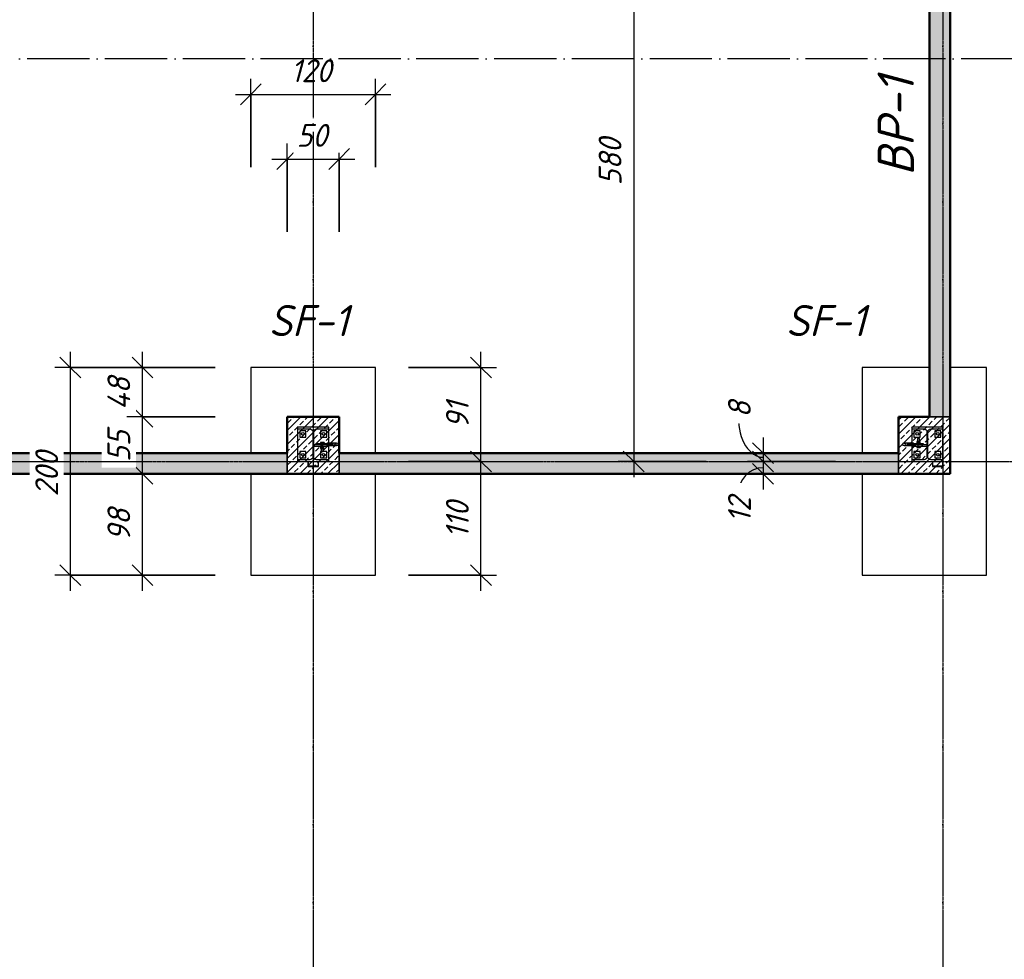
# Model space of a CAD drawing. Header units: millimetres. Extents: x -31438 to 37438, y -24900 to 14894.
# Tile 12 of 16: x 20334 to 29824, y -12760 to -3708. Entities that reach past the tile are written whole.
import ezdxf

# ---------------------------------------------------------------- set-up
doc = ezdxf.new("R2010")
doc.units = ezdxf.units.MM
doc.linetypes.add('ACAD_ISO04W100', pattern=[30, 24, -3, 0, -3])
doc.linetypes.add('Linia osi', pattern=[14, 6, -3, 2, -3])
for name, color, linetype, lineweight in [('A-ANNO-DIMS', 211, 'Continuous', 20), ('A-ANNO-DIMS-100', 211, 'Continuous', 20), ('A-WALL', 113, 'Continuous', 25), ('A-WALL-PATT', 111, 'Continuous', 50), ('G-ANNO-TEXT', 231, 'Continuous', 20), ('S-FNDN', 32, 'Continuous', 25), ('S-FNDN-IDEN', 2, 'Continuous', 25), ('S-GRID', 1, 'Continuous', 20)]:
    doc.layers.add(name, color=color, linetype=linetype, lineweight=lineweight)
for name, color, linetype in [('AS_Belki', 142, 'Continuous'), ('AS_Blachy', 30, 'Continuous'), ('AS_Siatki', 72, 'Continuous'), ('AS_Sruby', 9, 'Continuous')]:
    doc.layers.add(name, color=color, linetype=linetype)
doc.styles.add('GOST Common_I', font='GOST_Common Italic.ttf', dxfattribs={"height": 220})
doc.styles.add('GOST Common_I_1', font='GOST_Common Italic.ttf', dxfattribs={"height": 350})
doc.styles.add('GOST Common_I_2', font='GOST_Common Italic.ttf', dxfattribs={"height": 300})
doc.dimstyles.new('Zasieczka', dxfattribs={"dimscale": 304.8, "dimtxt": 221.257299, "dimasz": 0.656168, "dimexe": 0.492126, "dimexo": 0.0625, "dimgap": 0.164042, "dimtad": 1, "dimdec": 0, "dimlfac": 0.1, "dimzin": 0, "dimdsep": 46, "dimtxsty": 'GOST Common_I', "dimblk1": 'OBLIQUE', "dimblk2": 'OBLIQUE', "dimsah": 1, "dimcen": 0.09, "dimdle": 0.492126, "dimadec": 1, "dimazin": 0, "dimtfac": 1, "dimtdec": 4, "dimtix": 1, "dimtmove": 0, "dimatfit": 3, "dimfxl": 2.296588, "dimfxlon": 1, "dimtvp": 1, "dimtfill": 1, "dimtolj": 1, "dimtzin": 0, "dimlwd": 25, "dimlwe": 25, "dimarcsym": 2})
doc.dimstyles.new('Zasieczka_1', dxfattribs={"dimscale": 304.8, "dimtxt": 221.257299, "dimasz": 0.656168, "dimexe": 0.492126, "dimexo": 0.0625, "dimgap": 0.164042, "dimtad": 1, "dimdec": 0, "dimlfac": 0.1, "dimzin": 0, "dimdsep": 46, "dimtxsty": 'GOST Common_I', "dimblk1": 'OBLIQUE', "dimblk2": 'OBLIQUE', "dimsah": 1, "dimcen": 0.09, "dimdle": 0.492126, "dimadec": 1, "dimazin": 0, "dimtfac": 1, "dimtdec": 4, "dimtix": 1, "dimtmove": 1, "dimatfit": 3, "dimfxl": 2.296588, "dimfxlon": 1, "dimtvp": 1, "dimtfill": 1, "dimtolj": 1, "dimtzin": 0, "dimlwd": 25, "dimlwe": 25, "dimarcsym": 2})
pattern_1 = [(45, (0, 0), (-67.35192, 67.35192), []), (45, (67.35, 0), (-67.35192, 67.35192), [47.625, -23.812])]

# ---------------------------------------------------------------- blocks, each defined once
blk = doc.blocks.new('DIMBLOCK63-Fundamenty')
at = {"layer": 'A-ANNO-DIMS-100', "lineweight": 35, "transparency": 16777216}
for p, q in [((21516.9, -8083.9), (21416.9, -7983.9)), ((21516.9, -8083.9), (21616.9, -8183.9)), ((21516.9, -9058.9), (21416.9, -8958.9)), ((21516.9, -9058.9), (21616.9, -9158.9))]:
    blk.add_line(p, q, dxfattribs=at)
at = {"layer": 'A-ANNO-DIMS-100', "lineweight": 25, "transparency": 16777216}
for p, q in [((22216.9, -8083.9), (21366.9, -8083.9)), ((21516.9, -9208.9), (21516.9, -8083.9)), ((21516.9, -8083.9), (22216.9, -8083.9)), ((22216.9, -9058.9), (21366.9, -9058.9)), ((21516.9, -9058.9), (22216.9, -9058.9))]:
    blk.add_line(p, q, dxfattribs=at)
at = {"layer": 'A-ANNO-DIMS-100', "color": 0, "lineweight": 25, "transparency": 16777216, "insert": (21179.4, -8732.6), "char_height": 220, "width": 387.013, "attachment_point": 1, "rotation": 90, "line_spacing_factor": 1.022761, "style": 'GOST Common_I', "bg_fill": 3, "box_fill_scale": 1.25, "bg_fill_color": 256, "bg_fill_true_color": 13158600, "bg_fill_transparency": 0}
blk.add_mtext('98', dxfattribs=at)
blk = doc.blocks.new('_Oblique')
at = {"color": 0, "linetype": 'ByBlock', "lineweight": -2}
blk.add_line((-0.5, -0.5), (0.5, 0.5), dxfattribs=at)
blk = doc.blocks.new('DIMBLOCK64-Fundamenty')
at = {"layer": 'A-ANNO-DIMS-100', "lineweight": 35, "transparency": 16777216}
for p, q in [((21516.9, -7533.9), (21416.9, -7433.9)), ((21516.9, -7533.9), (21616.9, -7633.9)), ((21516.9, -8083.9), (21416.9, -7983.9)), ((21516.9, -8083.9), (21616.9, -8183.9))]:
    blk.add_line(p, q, dxfattribs=at)
at = {"layer": 'A-ANNO-DIMS-100', "lineweight": 25, "transparency": 16777216}
for p, q in [((22216.9, -7533.9), (21366.9, -7533.9)), ((21516.9, -8083.9), (21516.9, -7533.9)), ((21516.9, -7533.9), (22216.9, -7533.9)), ((22216.9, -8083.9), (21366.9, -8083.9)), ((21516.9, -8083.9), (22216.9, -8083.9))]:
    blk.add_line(p, q, dxfattribs=at)
at = {"layer": 'A-ANNO-DIMS-100', "color": 0, "lineweight": 25, "transparency": 16777216, "insert": (21179.4, -7970.1), "char_height": 220, "width": 387.013, "attachment_point": 1, "rotation": 90, "line_spacing_factor": 1.022761, "style": 'GOST Common_I', "bg_fill": 3, "box_fill_scale": 1.25, "bg_fill_color": 256, "bg_fill_true_color": 13158600, "bg_fill_transparency": 0}
blk.add_mtext('55', dxfattribs=at)
blk = doc.blocks.new('DIMBLOCK65-Fundamenty')
at = {"layer": 'A-ANNO-DIMS-100', "lineweight": 25, "transparency": 16777216}
for p, q in [((21516.9, -7533.9), (21516.9, -6908.9)), ((22216.9, -7058.9), (21366.9, -7058.9)), ((21516.9, -7058.9), (22216.9, -7058.9)), ((22216.9, -7533.9), (21366.9, -7533.9)), ((21516.9, -7533.9), (22216.9, -7533.9))]:
    blk.add_line(p, q, dxfattribs=at)
at = {"layer": 'A-ANNO-DIMS-100', "lineweight": 35, "transparency": 16777216}
for p, q in [((21516.9, -7058.9), (21416.9, -6958.9)), ((21516.9, -7058.9), (21616.9, -7158.9)), ((21516.9, -7533.9), (21416.9, -7433.9)), ((21516.9, -7533.9), (21616.9, -7633.9))]:
    blk.add_line(p, q, dxfattribs=at)
at = {"layer": 'A-ANNO-DIMS-100', "color": 0, "lineweight": 25, "transparency": 16777216, "insert": (21179.4, -7468.9), "char_height": 220, "width": 414.014, "attachment_point": 1, "rotation": 90, "line_spacing_factor": 1.022761, "style": 'GOST Common_I', "bg_fill": 3, "box_fill_scale": 1.25, "bg_fill_color": 256, "bg_fill_true_color": 13158600, "bg_fill_transparency": 0}
blk.add_mtext('48', dxfattribs=at)
blk = doc.blocks.new('DIMBLOCK66-Fundamenty')
at = {"layer": 'A-ANNO-DIMS-100', "lineweight": 25, "transparency": 16777216}
for p, q in [((20821.7, -6908.9), (20821.7, -9208.9)), ((21521.7, -7058.9), (20671.7, -7058.9)), ((20821.7, -7058.9), (21521.7, -7058.9)), ((21521.7, -9058.9), (20671.7, -9058.9)), ((20821.7, -9058.9), (21521.7, -9058.9))]:
    blk.add_line(p, q, dxfattribs=at)
at = {"layer": 'A-ANNO-DIMS-100', "lineweight": 35, "transparency": 16777216}
for p, q in [((20821.7, -7058.9), (20721.7, -6958.9)), ((20821.7, -7058.9), (20921.7, -7158.9)), ((20821.7, -9058.9), (20721.7, -8958.9)), ((20821.7, -9058.9), (20921.7, -9158.9))]:
    blk.add_line(p, q, dxfattribs=at)
at = {"layer": 'A-ANNO-DIMS-100', "color": 0, "lineweight": 25, "transparency": 16777216, "insert": (20484.2, -8300.8), "char_height": 220, "width": 580.519, "attachment_point": 1, "rotation": 90, "line_spacing_factor": 1.022761, "style": 'GOST Common_I', "bg_fill": 3, "box_fill_scale": 1.25, "bg_fill_color": 256, "bg_fill_true_color": 13158600, "bg_fill_transparency": 0}
blk.add_mtext('200', dxfattribs=at)
blk = doc.blocks.new('DIMBLOCK77-Fundamenty')
at = {"layer": 'A-ANNO-DIMS-100', "lineweight": 35, "transparency": 16777216}
for p, q in [((26251.7, -2163.9), (26151.7, -2063.9)), ((26251.7, -2163.9), (26351.7, -2263.9)), ((26251.7, -7963.9), (26151.7, -7863.9)), ((26251.7, -7963.9), (26351.7, -8063.9))]:
    blk.add_line(p, q, dxfattribs=at)
at = {"layer": 'A-ANNO-DIMS-100', "lineweight": 25, "transparency": 16777216}
for p, q in [((26951.7, -2163.9), (26101.7, -2163.9)), ((26251.7, -2163.9), (26251.7, -8113.9)), ((26251.7, -2163.9), (26951.7, -2163.9)), ((26951.7, -7963.9), (26101.7, -7963.9)), ((26251.7, -7963.9), (26951.7, -7963.9))]:
    blk.add_line(p, q, dxfattribs=at)
at = {"layer": 'A-ANNO-DIMS-100', "color": 0, "lineweight": 25, "transparency": 16777216, "insert": (25914.2, -5305.8), "char_height": 220, "width": 580.519, "attachment_point": 1, "rotation": 90, "line_spacing_factor": 1.022761, "style": 'GOST Common_I', "bg_fill": 3, "box_fill_scale": 1.25, "bg_fill_color": 256, "bg_fill_true_color": 13158600, "bg_fill_transparency": 0}
blk.add_mtext('580', dxfattribs=at)
blk = doc.blocks.new('DIMBLOCK89-Fundamenty')
at = {"layer": 'A-ANNO-DIMS-100', "lineweight": 25, "transparency": 16777216}
for p, q in [((27498.2, -7733.9), (27498.2, -7963.9)), ((28198.2, -7883.9), (27348.2, -7883.9)), ((28198.2, -7963.9), (27348.2, -7963.9)), ((27498.2, -7883.9), (28198.2, -7883.9)), ((27498.2, -7963.9), (28198.2, -7963.9))]:
    blk.add_line(p, q, dxfattribs=at)
at = {"layer": 'A-ANNO-DIMS-100', "lineweight": 35, "transparency": 16777216}
for p, q in [((27498.2, -7883.9), (27398.2, -7783.9)), ((27498.2, -7963.9), (27398.2, -7863.9)), ((27498.2, -7883.9), (27598.2, -7983.9)), ((27498.2, -7963.9), (27598.2, -8063.9))]:
    blk.add_line(p, q, dxfattribs=at)
at = {"layer": 'A-ANNO-DIMS-100', "lineweight": 25, "transparency": 16777216}
blk.add_ellipse((27498.2, -7543), major_axis=(0, 380.9), ratio=0.623613, start_param=1.570796, end_param=3.141593, dxfattribs=at)
at = {"layer": 'A-ANNO-DIMS-100', "color": 0, "lineweight": 25, "transparency": 16777216, "insert": (27160.7, -7543), "char_height": 220, "width": 193.506, "attachment_point": 1, "rotation": 90, "line_spacing_factor": 1.022761, "style": 'GOST Common_I', "bg_fill": 3, "box_fill_scale": 1.25, "bg_fill_color": 256, "bg_fill_true_color": 13158600, "bg_fill_transparency": 0}
blk.add_mtext('\\fGOST Common|b0|i1|c238|p34|;8', dxfattribs=at)
blk = doc.blocks.new('DIMBLOCK90-Fundamenty')
at = {"layer": 'A-ANNO-DIMS-100', "lineweight": 35, "transparency": 16777216}
for p, q in [((27498.2, -7963.9), (27398.2, -7863.9)), ((27498.2, -7963.9), (27598.2, -8063.9)), ((27498.2, -8083.9), (27398.2, -7983.9)), ((27498.2, -8083.9), (27598.2, -8183.9))]:
    blk.add_line(p, q, dxfattribs=at)
at = {"layer": 'A-ANNO-DIMS-100', "lineweight": 25, "transparency": 16777216}
for p, q in [((28198.2, -7963.9), (27348.2, -7963.9)), ((27498.2, -7963.9), (27498.2, -8233.9)), ((27498.2, -7963.9), (28198.2, -7963.9)), ((28198.2, -8083.9), (27348.2, -8083.9)), ((27498.2, -8083.9), (28198.2, -8083.9))]:
    blk.add_line(p, q, dxfattribs=at)
blk.add_ellipse((27498.2, -8281.1), major_axis=(0, 257.2), ratio=0.923535, start_param=0, end_param=1.570796, dxfattribs=at)
at = {"layer": 'A-ANNO-DIMS-100', "color": 0, "lineweight": 25, "transparency": 16777216, "insert": (27160.7, -8554.8), "char_height": 220, "width": 328.511, "attachment_point": 1, "rotation": 90, "line_spacing_factor": 1.022761, "style": 'GOST Common_I', "bg_fill": 3, "box_fill_scale": 1.25, "bg_fill_color": 256, "bg_fill_true_color": 13158600, "bg_fill_transparency": 0}
blk.add_mtext('12', dxfattribs=at)
blk = doc.blocks.new('DIMBLOCK104-Fundamenty')
at = {"layer": 'A-ANNO-DIMS-100', "lineweight": 35, "transparency": 16777216}
for p, q in [((24779.7, -7963.9), (24679.7, -7863.9)), ((24779.7, -7963.9), (24879.7, -8063.9)), ((24779.7, -9058.9), (24679.7, -8958.9)), ((24779.7, -9058.9), (24879.7, -9158.9))]:
    blk.add_line(p, q, dxfattribs=at)
at = {"layer": 'A-ANNO-DIMS-100', "lineweight": 25, "transparency": 16777216}
for p, q in [((24079.7, -7963.9), (24929.7, -7963.9)), ((24779.7, -7963.9), (24079.7, -7963.9)), ((24779.7, -9208.9), (24779.7, -7963.9)), ((24079.7, -9058.9), (24929.7, -9058.9)), ((24779.7, -9058.9), (24079.7, -9058.9))]:
    blk.add_line(p, q, dxfattribs=at)
at = {"layer": 'A-ANNO-DIMS-100', "color": 0, "lineweight": 25, "transparency": 16777216, "insert": (24442.2, -8704.5), "char_height": 220, "width": 463.515, "attachment_point": 1, "rotation": 90, "line_spacing_factor": 1.022761, "style": 'GOST Common_I', "bg_fill": 3, "box_fill_scale": 1.25, "bg_fill_color": 256, "bg_fill_true_color": 13158600, "bg_fill_transparency": 0}
blk.add_mtext('110', dxfattribs=at)
blk = doc.blocks.new('DIMBLOCK105-Fundamenty')
at = {"layer": 'A-ANNO-DIMS-100', "lineweight": 25, "transparency": 16777216}
for p, q in [((24779.7, -7963.9), (24779.7, -6908.9)), ((24079.7, -7058.9), (24929.7, -7058.9)), ((24779.7, -7058.9), (24079.7, -7058.9)), ((24079.7, -7963.9), (24929.7, -7963.9)), ((24779.7, -7963.9), (24079.7, -7963.9))]:
    blk.add_line(p, q, dxfattribs=at)
at = {"layer": 'A-ANNO-DIMS-100', "lineweight": 35, "transparency": 16777216}
for p, q in [((24779.7, -7058.9), (24679.7, -6958.9)), ((24779.7, -7058.9), (24879.7, -7158.9)), ((24779.7, -7963.9), (24679.7, -7863.9)), ((24779.7, -7963.9), (24879.7, -8063.9))]:
    blk.add_line(p, q, dxfattribs=at)
at = {"layer": 'A-ANNO-DIMS-100', "color": 0, "lineweight": 25, "transparency": 16777216, "insert": (24442.2, -7648.3), "char_height": 220, "width": 328.511, "attachment_point": 1, "rotation": 90, "line_spacing_factor": 1.022761, "style": 'GOST Common_I', "bg_fill": 3, "box_fill_scale": 1.25, "bg_fill_color": 256, "bg_fill_true_color": 13158600, "bg_fill_transparency": 0}
blk.add_mtext('91', dxfattribs=at)
blk = doc.blocks.new('DIMBLOCK113-Fundamenty')
at = {"layer": 'A-ANNO-DIMS-100', "lineweight": 25, "transparency": 16777216}
for p, q in [((22562.6, -5127.6), (22562.6, -4277.6)), ((23762.6, -5127.6), (23762.6, -4277.6)), ((22412.6, -4427.6), (23912.6, -4427.6)), ((22562.6, -4427.6), (22562.6, -5127.6)), ((23762.6, -4427.6), (23762.6, -5127.6))]:
    blk.add_line(p, q, dxfattribs=at)
at = {"layer": 'A-ANNO-DIMS-100', "lineweight": 35, "transparency": 16777216}
for p, q in [((22562.6, -4427.6), (22662.6, -4327.6)), ((23762.6, -4427.6), (23862.6, -4327.6)), ((22562.6, -4427.6), (22462.6, -4527.6)), ((23762.6, -4427.6), (23662.6, -4527.6))]:
    blk.add_line(p, q, dxfattribs=at)
at = {"layer": 'A-ANNO-DIMS-100', "color": 0, "lineweight": 25, "transparency": 16777216, "insert": (22945.1, -4090.1), "char_height": 220, "width": 522.017, "attachment_point": 1, "line_spacing_factor": 1.022761, "style": 'GOST Common_I', "bg_fill": 3, "box_fill_scale": 1.25, "bg_fill_color": 256, "bg_fill_true_color": 13158600, "bg_fill_transparency": 0}
blk.add_mtext('120', dxfattribs=at)
blk = doc.blocks.new('DIMBLOCK114-Fundamenty')
at = {"layer": 'A-ANNO-DIMS-100', "lineweight": 25, "transparency": 16777216}
for p, q in [((22912.6, -5750.3), (22912.6, -4900.3)), ((23412.6, -5750.3), (23412.6, -4900.3)), ((22762.6, -5050.3), (23562.6, -5050.3)), ((22912.6, -5050.3), (22912.6, -5750.3)), ((23412.6, -5050.3), (23412.6, -5750.3))]:
    blk.add_line(p, q, dxfattribs=at)
at = {"layer": 'A-ANNO-DIMS-100', "lineweight": 35, "transparency": 16777216}
for p, q in [((22912.6, -5050.3), (23012.6, -4950.3)), ((23412.6, -5050.3), (23512.6, -4950.3)), ((22912.6, -5050.3), (22812.6, -5150.3)), ((23412.6, -5050.3), (23312.6, -5150.3))]:
    blk.add_line(p, q, dxfattribs=at)
at = {"layer": 'A-ANNO-DIMS-100', "color": 0, "lineweight": 25, "transparency": 16777216, "insert": (23001.4, -4712.8), "char_height": 220, "width": 387.013, "attachment_point": 1, "line_spacing_factor": 1.022761, "style": 'GOST Common_I', "bg_fill": 3, "box_fill_scale": 1.25, "bg_fill_color": 256, "bg_fill_true_color": 13158600, "bg_fill_transparency": 0}
blk.add_mtext('50', dxfattribs=at)
blk = doc.blocks.new('A$Cf25111cd')
at = {"layer": 'AS_Belki', "linetype": 'Continuous', "ltscale": 0.25}
for p, q in [((-181.69, -4.676), (-184.69, -4.676)), ((-184.69, -4.676), (-184.69, -4.841)), ((-181.69, -4.841), (-181.69, -4.676)), ((-122.49, -4.676), (-125.49, -4.676)), ((-125.49, -4.676), (-125.49, -4.841)), ((-122.49, -4.841), (-122.49, -4.676)), ((-184.69, -4.841), (-183.508, -4.841)), ((-183.238, -5.111), (-183.238, -7.541)), ((-183.143, -7.541), (-183.143, -5.111)), ((-182.873, -4.841), (-181.69, -4.841)), ((-125.49, -4.841), (-124.308, -4.841)), ((-124.038, -5.111), (-124.038, -7.541)), ((-123.943, -7.541), (-123.943, -5.111)), ((-123.673, -4.841), (-122.49, -4.841)), ((-180.948, -6.226), (-181.844, -6.226)), ((-181.844, -6.426), (-180.948, -6.426)), ((-181.119, -6.326), (-181.069, -6.255)), ((-181.069, -6.397), (-181.119, -6.326)), ((-181.069, -6.255), (-180.948, -6.226)), ((-180.948, -6.426), (-181.069, -6.397)), ((-180.827, -6.255), (-180.948, -6.226)), ((-180.948, -6.426), (-180.827, -6.397)), ((-180.777, -6.326), (-180.827, -6.255)), ((-180.827, -6.397), (-180.777, -6.326)), ((-126.354, -6.255), (-126.404, -6.326)), ((-126.404, -6.326), (-126.354, -6.397)), ((-126.233, -6.226), (-126.354, -6.255)), ((-126.354, -6.397), (-126.233, -6.426)), ((-126.233, -6.226), (-126.112, -6.255)), ((-125.337, -6.226), (-126.233, -6.226)), ((-126.112, -6.397), (-126.233, -6.426)), ((-126.233, -6.426), (-125.337, -6.426)), ((-126.112, -6.255), (-126.062, -6.326)), ((-126.062, -6.326), (-126.112, -6.397)), ((-183.508, -7.811), (-184.69, -7.811)), ((-184.69, -7.811), (-184.69, -7.976)), ((-184.69, -7.976), (-181.69, -7.976)), ((-183.69, -7.976), (-183.69, -8.476)), ((-183.69, -8.476), (-182.69, -8.476)), ((-183.66, -8.446), (-183.66, -7.976)), ((-182.72, -8.446), (-183.66, -8.446)), ((-181.69, -7.811), (-182.873, -7.811)), ((-182.72, -7.976), (-182.72, -8.446)), ((-182.69, -8.476), (-182.69, -7.976)), ((-181.69, -7.976), (-181.69, -7.811)), ((-124.308, -7.811), (-125.49, -7.811)), ((-125.49, -7.811), (-125.49, -7.976)), ((-125.49, -7.976), (-122.49, -7.976)), ((-122.49, -7.811), (-123.673, -7.811)), ((-123.49, -7.976), (-123.49, -8.476)), ((-123.49, -8.476), (-122.49, -8.476)), ((-123.46, -8.446), (-123.46, -7.976)), ((-122.52, -8.446), (-123.46, -8.446)), ((-122.52, -7.976), (-122.52, -8.446)), ((-122.49, -7.976), (-122.49, -7.811)), ((-122.49, -8.476), (-122.49, -7.976))]:
    blk.add_line(p, q, dxfattribs=at)
at = {"layer": 'AS_Belki', "linetype": 'Continuous', "ltscale": 0.25, "extrusion": (0, 0, -1)}
for centre, start, end in [((183.508, -5.111), 90, 180), ((182.873, -5.111), 0, 90), ((124.308, -5.111), 90, 180), ((123.673, -5.111), 0, 90), ((183.508, -7.541), 180, 270), ((124.308, -7.541), 180, 270)]:
    blk.add_arc(centre, 0.27, start, end, dxfattribs=at)
at = {"layer": 'AS_Belki', "linetype": 'Continuous', "ltscale": 0.25, "extrusion": (0.811699, -2.25973e-12, 0.584076)}
for start, end in [(0, 51.39505), (128.60509, 180)]:
    blk.add_arc((-6.326, 106.211, -147.603), 0.1, start, end, dxfattribs=at)
at = {"layer": 'AS_Belki', "linetype": 'Continuous', "ltscale": 0.25, "extrusion": (-0.811699, 4.31611e-13, 0.584076)}
for start, end in [(128.60486, 180), (360, 51.39489)]:
    blk.add_arc((6.326, -73.206, 101.736), 0.1, start, end, dxfattribs=at)
at = {"layer": 'AS_Belki', "linetype": 'Continuous', "ltscale": 0.25, "extrusion": (4.21062e-15, -4.21062e-15, -1)}
for centre in [(182.873, -7.541), (123.673, -7.541)]:
    blk.add_arc(centre, 0.27, 270, 0, dxfattribs=at)
at = {"layer": 'AS_Blachy', "linetype": 'Continuous', "ltscale": 0.25}
for p, q in [((-184.69, -4.841), (-184.69, -7.811)), ((-183.89, -5.026), (-184.49, -5.026)), ((-184.49, -5.026), (-184.49, -5.626)), ((-184.49, -5.626), (-183.89, -5.626)), ((-183.89, -5.626), (-183.89, -5.026)), ((-181.89, -5.026), (-182.49, -5.026)), ((-182.49, -5.026), (-182.49, -5.626)), ((-182.49, -5.626), (-181.89, -5.626)), ((-181.89, -5.626), (-181.89, -5.026)), ((-181.69, -6.226), (-181.69, -4.841)), ((-125.49, -4.841), (-125.49, -6.226)), ((-124.69, -5.026), (-125.29, -5.026)), ((-125.29, -5.026), (-125.29, -5.626)), ((-125.29, -5.626), (-124.69, -5.626)), ((-124.69, -5.626), (-124.69, -5.026)), ((-122.69, -5.026), (-123.29, -5.026)), ((-123.29, -5.026), (-123.29, -5.626)), ((-123.29, -5.626), (-122.69, -5.626)), ((-122.69, -5.626), (-122.69, -5.026)), ((-122.49, -7.811), (-122.49, -4.841)), ((-182.299, -6.386), (-183.143, -6.386)), ((-183.143, -6.506), (-182.314, -6.506)), ((-182.779, -6.266), (-182.802, -6.266)), ((-182.802, -6.266), (-182.802, -6.386)), ((-181.547, -6.266), (-182.779, -6.266)), ((-182.779, -6.266), (-182.779, -6.386)), ((-182.314, -6.506), (-182.299, -6.506)), ((-182.211, -6.386), (-182.299, -6.386)), ((-182.299, -6.386), (-182.299, -6.506)), ((-182.299, -6.506), (-181.715, -6.506)), ((-181.547, -6.386), (-182.211, -6.386)), ((-181.715, -6.506), (-181.715, -6.426)), ((-181.69, -7.811), (-181.69, -6.426)), ((-181.323, -6.266), (-181.547, -6.266)), ((-181.547, -6.386), (-181.547, -6.266)), ((-181.323, -6.386), (-181.547, -6.386)), ((-181.259, -6.266), (-181.323, -6.266)), ((-181.323, -6.266), (-181.323, -6.386)), ((-181.259, -6.386), (-181.323, -6.386)), ((-181.259, -6.386), (-181.259, -6.266)), ((-125.858, -6.266), (-125.922, -6.266)), ((-125.922, -6.266), (-125.922, -6.386)), ((-125.858, -6.386), (-125.922, -6.386)), ((-125.634, -6.266), (-125.858, -6.266)), ((-125.858, -6.386), (-125.858, -6.266)), ((-125.634, -6.386), (-125.858, -6.386)), ((-124.402, -6.266), (-125.634, -6.266)), ((-125.634, -6.266), (-125.634, -6.386)), ((-124.97, -6.386), (-125.634, -6.386)), ((-125.49, -6.426), (-125.49, -7.811)), ((-125.466, -6.426), (-125.466, -6.506)), ((-125.466, -6.506), (-124.882, -6.506)), ((-124.882, -6.386), (-124.97, -6.386)), ((-124.038, -6.386), (-124.882, -6.386)), ((-124.882, -6.506), (-124.882, -6.386)), ((-124.882, -6.506), (-124.038, -6.506)), ((-124.379, -6.266), (-124.402, -6.266)), ((-124.402, -6.386), (-124.402, -6.266)), ((-124.379, -6.386), (-124.379, -6.266)), ((-183.89, -7.026), (-184.49, -7.026)), ((-184.49, -7.026), (-184.49, -7.626)), ((-183.89, -7.626), (-183.89, -7.026)), ((-181.89, -7.026), (-182.49, -7.026)), ((-182.49, -7.026), (-182.49, -7.626)), ((-181.89, -7.626), (-181.89, -7.026)), ((-124.69, -7.026), (-125.29, -7.026)), ((-125.29, -7.026), (-125.29, -7.626)), ((-124.69, -7.626), (-124.69, -7.026)), ((-122.69, -7.026), (-123.29, -7.026)), ((-123.29, -7.026), (-123.29, -7.626)), ((-122.69, -7.626), (-122.69, -7.026)), ((-184.49, -7.626), (-183.89, -7.626)), ((-182.49, -7.626), (-181.89, -7.626)), ((-125.29, -7.626), (-124.69, -7.626)), ((-123.29, -7.626), (-122.69, -7.626))]:
    blk.add_line(p, q, dxfattribs=at)
for centre in [(-184.19, -5.326), (-182.19, -5.326), (-124.99, -5.326), (-122.99, -5.326), (-184.19, -7.326), (-182.19, -7.326), (-124.99, -7.326), (-122.99, -7.326)]:
    blk.add_circle(centre, 0.13, dxfattribs=at)
at = {"layer": 'AS_Siatki', "color": 20, "linetype": 'ACAD_ISO04W100', "ltscale": 0.25}
for p, q in [((-183.19, 188.815), (-183.19, -142.681)), ((-122.49, 188.815), (-122.49, -142.681)), ((-62.242, 30.824), (-704.545, 30.824)), ((-707.4, -7.976), (-88.71, -7.976))]:
    blk.add_line(p, q, dxfattribs=at)
at = {"layer": 'AS_Sruby', "linetype": 'Continuous', "ltscale": 0.25}
for p, q in [((-182.516, -6.506), (-182.516, -6.536)), ((-182.516, -6.536), (-182.514, -6.536)), ((-182.514, -6.536), (-182.504, -6.536)), ((-182.504, -6.536), (-182.489, -6.536)), ((-182.429, -6.141), (-182.498, -6.141)), ((-182.498, -6.141), (-182.498, -6.266)), ((-182.495, -6.536), (-182.495, -6.716)), ((-182.489, -6.536), (-182.466, -6.536)), ((-182.466, -6.536), (-182.439, -6.536)), ((-182.439, -6.536), (-182.408, -6.536)), ((-182.262, -6.141), (-182.429, -6.141)), ((-182.429, -6.141), (-182.429, -6.266)), ((-182.427, -6.536), (-182.427, -6.716)), ((-182.408, -6.536), (-182.374, -6.536)), ((-182.374, -6.536), (-182.338, -6.536)), ((-182.338, -6.536), (-182.301, -6.536)), ((-182.301, -6.536), (-182.266, -6.536)), ((-182.266, -6.536), (-182.234, -6.536)), ((-182.264, -6.716), (-182.264, -6.536)), ((-182.164, -6.141), (-182.262, -6.141)), ((-182.262, -6.266), (-182.262, -6.141)), ((-182.234, -6.536), (-182.205, -6.536)), ((-182.205, -6.536), (-182.181, -6.536)), ((-182.181, -6.536), (-182.163, -6.536)), ((-182.167, -6.716), (-182.167, -6.536)), ((-182.164, -6.266), (-182.164, -6.141)), ((-182.163, -6.536), (-182.151, -6.536)), ((-182.151, -6.536), (-182.146, -6.536)), ((-182.146, -6.536), (-182.146, -6.506)), ((-125.03, -6.236), (-125.035, -6.236)), ((-125.035, -6.236), (-125.035, -6.266)), ((-125.018, -6.236), (-125.03, -6.236)), ((-125, -6.236), (-125.018, -6.236)), ((-125.016, -6.506), (-125.016, -6.631)), ((-125.016, -6.631), (-124.919, -6.631)), ((-124.917, -6.056), (-125.014, -6.056)), ((-125.014, -6.056), (-125.014, -6.236)), ((-124.976, -6.236), (-125, -6.236)), ((-124.947, -6.236), (-124.976, -6.236)), ((-124.947, -5.756), (-124.948, -5.756)), ((-124.948, -5.756), (-124.948, -6.056)), ((-124.931, -5.756), (-124.947, -5.756)), ((-124.914, -6.236), (-124.947, -6.236)), ((-124.902, -5.756), (-124.931, -5.756)), ((-124.919, -6.506), (-124.919, -6.631)), ((-124.919, -6.631), (-124.752, -6.631)), ((-124.753, -6.056), (-124.917, -6.056)), ((-124.917, -6.056), (-124.917, -6.236)), ((-124.879, -6.236), (-124.914, -6.236)), ((-124.866, -5.756), (-124.902, -5.756)), ((-124.843, -6.236), (-124.879, -6.236)), ((-124.827, -5.756), (-124.866, -5.756)), ((-124.807, -6.236), (-124.843, -6.236)), ((-124.791, -5.756), (-124.827, -5.756)), ((-124.773, -6.236), (-124.807, -6.236)), ((-124.765, -5.756), (-124.791, -5.756)), ((-124.742, -6.236), (-124.773, -6.236)), ((-124.751, -5.756), (-124.765, -5.756)), ((-124.686, -6.056), (-124.753, -6.056)), ((-124.753, -6.236), (-124.753, -6.056)), ((-124.752, -6.631), (-124.752, -6.506)), ((-124.752, -6.631), (-124.683, -6.631)), ((-124.751, -6.056), (-124.751, -5.756)), ((-124.714, -6.236), (-124.742, -6.236)), ((-124.692, -6.236), (-124.714, -6.236)), ((-124.676, -6.236), (-124.692, -6.236)), ((-124.686, -6.236), (-124.686, -6.056)), ((-124.683, -6.631), (-124.683, -6.506)), ((-124.667, -6.236), (-124.676, -6.236)), ((-124.665, -6.236), (-124.667, -6.236)), ((-124.665, -6.266), (-124.665, -6.236)), ((-182.495, -6.716), (-182.427, -6.716)), ((-182.43, -6.716), (-182.43, -7.016)), ((-182.43, -7.016), (-182.416, -7.016)), ((-182.427, -6.716), (-182.264, -6.716)), ((-182.416, -7.016), (-182.39, -7.016)), ((-182.39, -7.016), (-182.354, -7.016)), ((-182.354, -7.016), (-182.315, -7.016)), ((-182.315, -7.016), (-182.279, -7.016)), ((-182.279, -7.016), (-182.25, -7.016)), ((-182.264, -6.716), (-182.167, -6.716)), ((-182.25, -7.016), (-182.234, -7.016)), ((-182.234, -7.016), (-182.233, -7.016)), ((-182.233, -7.016), (-182.233, -6.716))]:
    blk.add_line(p, q, dxfattribs=at)

msp = doc.modelspace()

# ---------------------------------------------------------------- hatches: boundary and pattern name
at = {"layer": 'A-WALL-PATT', "lineweight": 20}
h = msp.add_hatch(dxfattribs=at)
h.set_pattern_fill('FP_3', color=256, style=0, pattern_type=2)
h.set_pattern_definition(pattern_1)
h.paths.add_polyline_path([(29302.6, -7533.9), (29302.6, -2413.9), (29102.6, -2413.9), (29102.6, -7533.9)], flags=0)
h.paths.add_polyline_path([(29302.6, -1913.9), (29302.6, 3444.8), (29102.6, 3444.8), (29102.6, -1913.9)], flags=0)
h.paths.add_polyline_path([(29102.6, 3944.8), (29302.6, 3944.8), (29302.6, 9064.8), (29102.6, 9064.8), (29102.6, 4023.7)], flags=0)
h = msp.add_hatch(dxfattribs=at)
h.set_pattern_fill('FP_3', color=256, style=0, pattern_type=2)
h.set_pattern_definition(pattern_1)
h.paths.add_polyline_path([(17332.6, -8083.9), (22912.6, -8083.9), (22912.6, -7883.9), (17332.6, -7883.9)], flags=0)
h.paths.add_polyline_path([(28802.6, -8083.9), (28802.6, -7883.9), (23412.6, -7883.9), (23412.6, -8083.9)], flags=0)
at = {"layer": 'S-FNDN', "lineweight": 20}
h = msp.add_hatch(dxfattribs=at)
h.set_pattern_fill('FP_3', color=256, style=0, pattern_type=2)
h.set_pattern_definition(pattern_1)
h.paths.add_polyline_path([(22912.6, -8083.9), (23412.6, -8083.9), (23412.6, -7533.9), (22912.6, -7533.9), (22912.6, -7883.9)], flags=0)
h = msp.add_hatch(dxfattribs=at)
h.set_pattern_fill('FP_3', color=256, style=0, pattern_type=2)
h.set_pattern_definition(pattern_1)
h.paths.add_polyline_path([(29302.6, -8083.9), (29302.6, -7533.9), (28802.6, -7533.9), (28802.6, -8083.9), (29102.6, -8083.9)], flags=0)

# ---------------------------------------------------------------- linework, layer by layer
at = {"layer": 'A-WALL', "lineweight": 50}
for p, q in [((29102.6, -2413.9), (29102.6, -7533.9)), ((29302.6, -7533.9), (29302.6, -2413.9)), ((22912.6, -7883.9), (17332.6, -7883.9)), ((28802.6, -7883.9), (23412.6, -7883.9)), ((17332.6, -8083.9), (22912.6, -8083.9)), ((23412.6, -8083.9), (28802.6, -8083.9))]:
    msp.add_line(p, q, dxfattribs=at)
at = {"layer": 'A-WALL'}
for p, q in [((29102.6, -7533.9), (29302.6, -7533.9)), ((22912.6, -8083.9), (22912.6, -7883.9)), ((23412.6, -7883.9), (23412.6, -8083.9)), ((28802.6, -8083.9), (28802.6, -7883.9))]:
    msp.add_line(p, q, dxfattribs=at)
at = {"layer": 'S-FNDN'}
for p, q in [((23762.6, -7058.9), (22562.6, -7058.9)), ((22562.6, -7058.9), (22562.6, -7883.9)), ((23762.6, -7883.9), (23762.6, -7058.9)), ((29102.6, -7058.9), (28452.6, -7058.9)), ((28452.6, -7058.9), (28452.6, -7883.9)), ((29652.6, -7058.9), (29302.6, -7058.9)), ((29652.6, -9058.9), (29652.6, -7058.9)), ((29302.6, -7533.9), (29102.6, -7533.9)), ((22912.6, -7883.9), (22912.6, -8083.9)), ((23412.6, -8083.9), (23412.6, -7883.9)), ((28802.6, -7883.9), (28802.6, -8083.9)), ((22562.6, -8083.9), (22562.6, -9058.9)), ((23762.6, -9058.9), (23762.6, -8083.9)), ((28452.6, -8083.9), (28452.6, -9058.9)), ((22562.6, -9058.9), (23762.6, -9058.9)), ((28452.6, -9058.9), (29652.6, -9058.9))]:
    msp.add_line(p, q, dxfattribs=at)
at = {"layer": 'S-FNDN', "lineweight": 50}
for p, q in [((23412.6, -7533.9), (22912.6, -7533.9)), ((22912.6, -7533.9), (22912.6, -7883.9)), ((23412.6, -7883.9), (23412.6, -7533.9)), ((29102.6, -7533.9), (28802.6, -7533.9)), ((28802.6, -7533.9), (28802.6, -7883.9)), ((29302.6, -8083.9), (29302.6, -7533.9)), ((22912.6, -8083.9), (23412.6, -8083.9)), ((28802.6, -8083.9), (29302.6, -8083.9))]:
    msp.add_line(p, q, dxfattribs=at)
at = {"layer": 'S-GRID', "linetype": 'Linia osi', "lineweight": 25}
for p, q in [((23162.6, 10465.2), (23162.6, -23284.6)), ((29232.6, 10465.2), (29232.6, -23284.6)), ((-26976.3, -7963.9), (34110.5, -7963.9))]:
    msp.add_line(p, q, dxfattribs=at)

# ---------------------------------------------------------------- texts
at = {"layer": 'G-ANNO-TEXT', "color": 7, "lineweight": 25, "insert": (28602.6, -5212.8), "char_height": 350, "width": 1250.632, "attachment_point": 1, "rotation": 90, "style": 'GOST Common_I_1'}
msp.add_mtext('BP-1', dxfattribs=at)
at = {"layer": 'S-FNDN-IDEN', "lineweight": 20, "char_height": 300, "width": 1026.16, "attachment_point": 1, "style": 'GOST Common_I_2'}
for insert in [(22733.8, -6456.6), (27717.6, -6456.6)]:
    msp.add_mtext('SF-1', dxfattribs=dict(at, insert=insert))

# ---------------------------------------------------------------- next in the draw order: dimensions: what is measured, and where the dimension line sits
at = {"layer": 'A-ANNO-DIMS', "lineweight": 25}
for base, p1, p2, override, picture, middle in [((26251.7, -7963.9), (26951.7, -2163.9), (26951.7, -7963.9), {"dimpost": '<>', "dimfxl": 5800}, 'DIMBLOCK77-Fundamenty', (26091.7, -5063.9)), ((24779.7425667, -7963.8898107), (24079.7425667, -9058.8898107), (24079.7425667, -7963.8898107), {"dimpost": '<>', "dimfxl": 1095}, 'DIMBLOCK104-Fundamenty', (24619.7425667, -8511.3898107)), ((21516.896755, -8083.8898107), (22216.896755, -9058.8898107), (22216.896755, -8083.8898107), {"dimpost": '<>', "dimfxl": 975}, 'DIMBLOCK63-Fundamenty', (21356.896755, -8571.3898107))]:
    dim = msp.add_linear_dim(base=base, p1=p1, p2=p2, angle=90, dimstyle='Zasieczka', override=override, dxfattribs=at)
    dim.commit()
    dim.dimension.update_dxf_attribs({"geometry": picture, "text_midpoint": middle})
dim = msp.add_linear_dim(base=(23762.6, -4427.6), p1=(22562.6, -5127.6), p2=(23762.6, -5127.6), dimstyle='Zasieczka', override={"dimpost": '<>', "dimfxl": 1200}, dxfattribs=at)
dim.commit()
dim.dimension.update_dxf_attribs({"geometry": 'DIMBLOCK113-Fundamenty', "text_midpoint": (23162.6, -4267.6)})
dim = msp.add_linear_dim(base=(27498.2, -7963.9), p1=(28198.2, -7883.9), p2=(28198.2, -7963.9), angle=90, dimstyle='Zasieczka_1', override={"dimpost": '<>', "dimfxl": 80}, dxfattribs=at)
dim.commit()
dim.dimension.update_dxf_attribs({"geometry": 'DIMBLOCK89-Fundamenty', "text_midpoint": (27307.3, -7446.3), "dimtype": 160, "text_rotation": 90})

# ---------------------------------------------------------------- next in the draw order: dimensions: what is measured, and where the dimension line sits
dim = msp.add_linear_dim(base=(23412.6, -5050.3), p1=(22912.6, -5750.3), p2=(23412.6, -5750.3), dimstyle='Zasieczka', override={"dimpost": '<>', "dimfxl": 500}, dxfattribs=at)
dim.commit()
dim.dimension.update_dxf_attribs({"geometry": 'DIMBLOCK114-Fundamenty', "text_midpoint": (23162.6, -4890.3)})
for base, p1, p2, override, picture, middle in [((24779.7425667, -7058.8898107), (24079.7425667, -7963.8898107), (24079.7425667, -7058.8898107), {"dimpost": '<>', "dimfxl": 905}, 'DIMBLOCK105-Fundamenty', (24619.7425667, -7511.3898107)), ((21516.9, -7533.9), (22216.9, -8083.9), (22216.9, -7533.9), {"dimpost": '<>', "dimfxl": 550}, 'DIMBLOCK64-Fundamenty', (21356.9, -7808.9))]:
    dim = msp.add_linear_dim(base=base, p1=p1, p2=p2, angle=90, dimstyle='Zasieczka', override=override, dxfattribs=at)
    dim.commit()
    dim.dimension.update_dxf_attribs({"geometry": picture, "text_midpoint": middle})
dim = msp.add_linear_dim(base=(27498.2, -8083.9), p1=(28198.2, -7963.9), p2=(28198.2, -8083.9), angle=90, dimstyle='Zasieczka_1', override={"dimpost": '<>', "dimfxl": 120}, dxfattribs=at)
dim.commit()
dim.dimension.update_dxf_attribs({"geometry": 'DIMBLOCK90-Fundamenty', "text_midpoint": (27307.3, -8390.6), "dimtype": 160, "text_rotation": 90})

# ---------------------------------------------------------------- next in the draw order: dimensions: what is measured, and where the dimension line sits
dim = msp.add_linear_dim(base=(21516.896755, -7058.8898107), p1=(22216.896755, -7533.8898107), p2=(22216.896755, -7058.8898107), angle=90, dimstyle='Zasieczka', override={"dimpost": '<>', "dimfxl": 475}, dxfattribs=at)
dim.commit()
dim.dimension.update_dxf_attribs({"geometry": 'DIMBLOCK65-Fundamenty', "text_midpoint": (21356.896755, -7296.3898107)})

# ---------------------------------------------------------------- next in the draw order: dimensions: what is measured, and where the dimension line sits
dim = msp.add_linear_dim(base=(20821.7, -9058.9), p1=(21521.7, -7058.9), p2=(21521.7, -9058.9), angle=90, dimstyle='Zasieczka', override={"dimpost": '<>', "dimfxl": 2000}, dxfattribs=at)
dim.commit()
dim.dimension.update_dxf_attribs({"geometry": 'DIMBLOCK66-Fundamenty', "text_midpoint": (20661.7, -8058.9)})

# ---------------------------------------------------------------- next in the draw order: block references
at = {"xscale": 100, "yscale": 100, "zscale": 100}
msp.add_blockref('A$Cf25111cd', (41481.7, -7166.3), dxfattribs=at)

doc.saveas('drawing.dxf')
